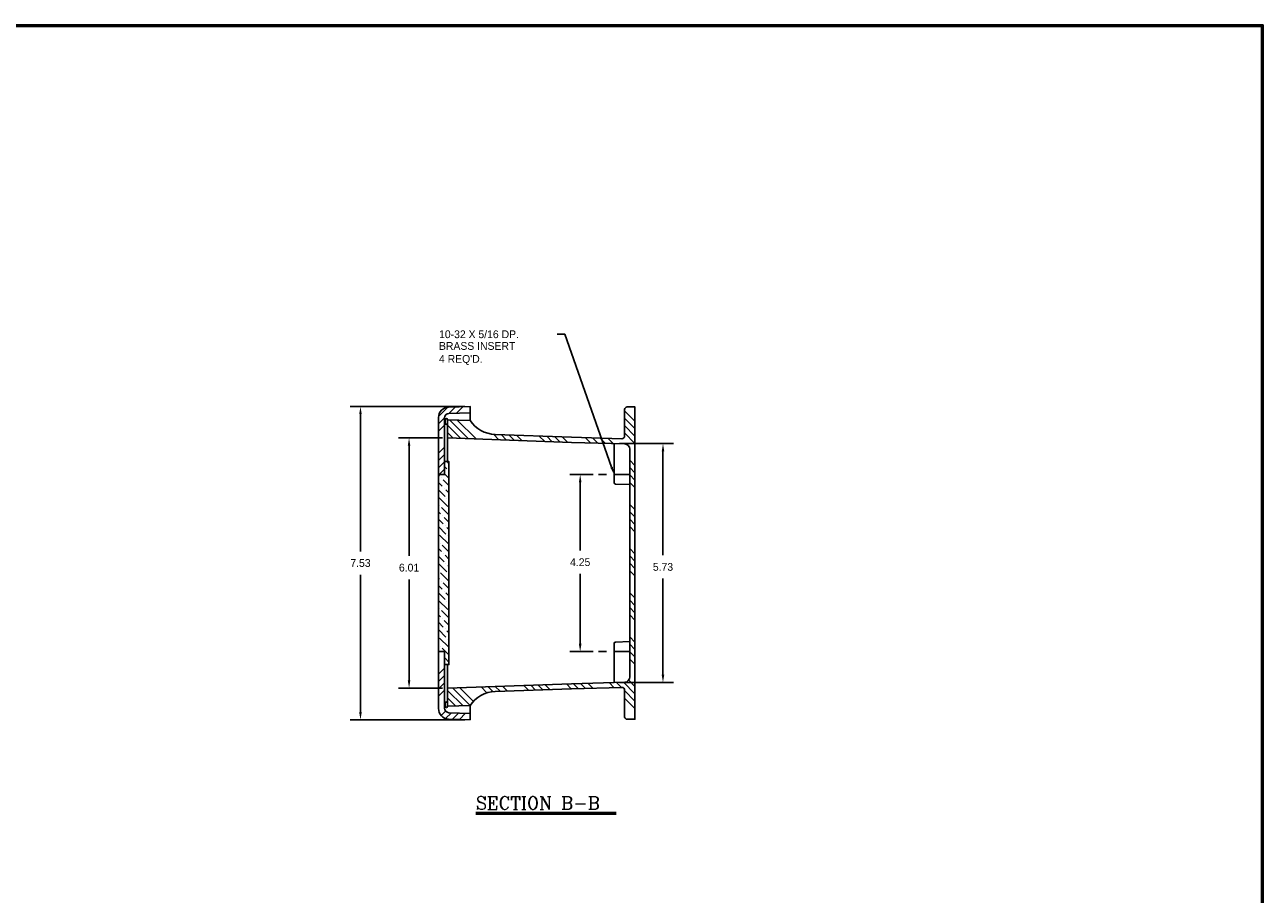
# Model space of a CAD drawing. Extents: x 0 to 64, y 0 to 41.8.
# Tile 4 of 4: x 34.3 to 64, y 20.9 to 41.8. Entities that reach past the tile are written whole.
import ezdxf

# ---------------------------------------------------------------- set-up
doc = ezdxf.new("R2010")
doc.units = 0
doc.header["$LTSCALE"] = 1.5
doc.header["$MEASUREMENT"] = 0
doc.linetypes.add('HIDDEN', pattern=[0.375, 0.25, -0.125])
doc.layers.get('0').update_dxf_attribs({"linetype": 'CONTINUOUS'})
for name, color, linetype in [('DIM', 3, 'CONTINUOUS'), ('HATCH', 4, 'CONTINUOUS'), ('TITLE', 1, 'CONTINUOUS')]:
    doc.layers.add(name, color=color, linetype=linetype)
doc.styles.add('COMPLEX', font='ROMANC')
doc.dimstyles.get("Standard").update_dxf_attribs({"dimtxt": 0.18, "dimasz": 0.18, "dimexe": 0.18, "dimexo": 0.0625, "dimgap": 0.09, "dimtad": 0, "dimtih": 1, "dimtoh": 1, "dimdec": 4, "dimzin": 0, "dimdsep": 46, "dimtxsty": 'Standard', "dimcen": 0.09, "dimadec": 0, "dimazin": 0, "dimtfac": 1, "dimtdec": 4, "dimtofl": 0, "dimtmove": 0, "dimatfit": 3, "dimfxl": 1, "dimtolj": 1, "dimtzin": 0, "dimarcsym": 0})

# ---------------------------------------------------------------- blocks, each defined once
blk = doc.blocks.new('SBBTX')
for p, q in [((-0.842166, 0.02), (0.842166, 0.02)), ((-0.842166, 0), (0.842166, 0))]:
    blk.add_line(p, q)
at = {"style": 'COMPLEX'}
blk.add_text('SECTION B-B', height=0.156, dxfattribs=at).set_placement((-0.845514, 0.055451))
blk = doc.blocks.new('*X16')
at = {"color": 0}
for p, q in [((44.190339, 26.689446), (44.201769, 26.700876)), ((44.190339, 26.159116), (44.337339, 26.306116)), ((44.190339, 25.98234), (44.337339, 26.12934)), ((44.190339, 25.805563), (44.337339, 25.952563)), ((44.190339, 25.628786), (44.337339, 25.775786)), ((44.255211, 25.163328), (44.363076, 25.271193)), ((44.362443, 25.093784), (44.49986, 25.2312)), ((44.523711, 25.078274), (44.670672, 25.225235)), ((44.694523, 25.072309), (44.841483, 25.21927))]:
    blk.add_line(p, q, dxfattribs=at)
blk = doc.blocks.new('*X17')
at = {"color": 0}
for p, q in [((44.191844, 32.347806), (44.412948, 32.568909)), ((44.439225, 32.418409), (44.596847, 32.576032)), ((44.622424, 32.424832), (44.78002, 32.582429)), ((44.190339, 32.169524), (44.337513, 32.316697)), ((44.190339, 31.992747), (44.337339, 32.139747)), ((44.190339, 31.462417), (44.337339, 31.609417)), ((44.190339, 31.285641), (44.337339, 31.432641)), ((44.190339, 31.108864), (44.337339, 31.255864)), ((44.209128, 30.950876), (44.337339, 31.079087))]:
    blk.add_line(p, q, dxfattribs=at)
blk = doc.blocks.new('*X23')
at = {"color": 0}
for p, q in [((44.440339, 31.220086), (44.415145, 31.245281)), ((44.216271, 30.913825), (44.190339, 30.939756)), ((44.393048, 31.090601), (44.337339, 31.14631)), ((44.440339, 30.866533), (44.337339, 30.969533)), ((44.437242, 31.046407), (44.437242, 31.046407)), ((44.282562, 30.670757), (44.190339, 30.762979)), ((44.260465, 30.86963), (44.260465, 30.86963)), ((44.440339, 30.689756), (44.304659, 30.825436)), ((44.348853, 30.427689), (44.190339, 30.586203)), ((44.415145, 30.184621), (44.194174, 30.405592)), ((44.326756, 30.626562), (44.326756, 30.626562)), ((44.440339, 30.512979), (44.370951, 30.582368)), ((44.393048, 30.383495), (44.393048, 30.383495)), ((44.238368, 30.007844), (44.190339, 30.055873)), ((44.216271, 30.206718), (44.216271, 30.206718)), ((44.440339, 29.982649), (44.260465, 30.162524)), ((44.440339, 30.336203), (44.437242, 30.3393)), ((44.304659, 29.764776), (44.190339, 29.879096)), ((44.282562, 29.96365), (44.282562, 29.96365)), ((44.440339, 29.805873), (44.326756, 29.919456)), ((44.370951, 29.521708), (44.190339, 29.702319)), ((44.437242, 29.27864), (44.216271, 29.499611)), ((44.348853, 29.720582), (44.348853, 29.720582)), ((44.440339, 29.629096), (44.393048, 29.676388)), ((44.415145, 29.477514), (44.415145, 29.477514)), ((44.194174, 29.344931), (44.190339, 29.348766)), ((44.260465, 29.101863), (44.190339, 29.171989)), ((44.238368, 29.300737), (44.238368, 29.300737)), ((44.440339, 29.098766), (44.282562, 29.256543)), ((44.326756, 28.858796), (44.190339, 28.995213)), ((44.304659, 29.057669), (44.304659, 29.057669)), ((44.440339, 28.921989), (44.348853, 29.013475)), ((44.393048, 28.615728), (44.190339, 28.818436)), ((44.194174, 28.637825), (44.194174, 28.637825)), ((44.440339, 28.391659), (44.238368, 28.59363)), ((44.370951, 28.814601), (44.370951, 28.814601)), ((44.440339, 28.745213), (44.415145, 28.770407)), ((44.437242, 28.571533), (44.437242, 28.571533)), ((44.216271, 28.438951), (44.190339, 28.464882)), ((44.282562, 28.195883), (44.190339, 28.288106)), ((44.260465, 28.394757), (44.260465, 28.394757)), ((44.440339, 28.214882), (44.304659, 28.350563)), ((44.348853, 27.952815), (44.190339, 28.111329)), ((44.326756, 28.151689), (44.326756, 28.151689)), ((44.440339, 28.038106), (44.370951, 28.107495)), ((44.415145, 27.709747), (44.194174, 27.930718)), ((44.216271, 27.731844), (44.216271, 27.731844)), ((44.440339, 27.507776), (44.260465, 27.68765)), ((44.393048, 27.908621), (44.393048, 27.908621)), ((44.440339, 27.861329), (44.437242, 27.864427)), ((44.238368, 27.53297), (44.190339, 27.580999)), ((44.304659, 27.289902), (44.190339, 27.404222)), ((44.282562, 27.488776), (44.282562, 27.488776)), ((44.440339, 27.330999), (44.326756, 27.444582)), ((44.370951, 27.046834), (44.190339, 27.227446)), ((44.348853, 27.245708), (44.348853, 27.245708)), ((44.440339, 27.154222), (44.393048, 27.201514)), ((44.194174, 26.870058), (44.190339, 26.873892)), ((44.437242, 26.803766), (44.216271, 27.024737)), ((44.238368, 26.825864), (44.238368, 26.825864)), ((44.440339, 26.623892), (44.282562, 26.781669)), ((44.415145, 27.00264), (44.415145, 27.00264)), ((44.440339, 26.447115), (44.348853, 26.538601))]:
    blk.add_line(p, q, dxfattribs=at)
blk = doc.blocks.new('*X24')
at = {"color": 0}
for p, q in [((48.910339, 32.230164), (48.660339, 32.480164)), ((44.72606, 31.818249), (44.410339, 32.13397)), ((44.909324, 31.811762), (44.457903, 32.263183)), ((45.092589, 31.805274), (44.640216, 32.257647)), ((48.910339, 32.053387), (48.660339, 32.303387)), ((48.910339, 31.87661), (48.660339, 32.12661)), ((44.542795, 31.824737), (44.410339, 31.957193)), ((45.642382, 31.78581), (45.509731, 31.918462)), ((45.825647, 31.779322), (45.69424, 31.91073)), ((46.008911, 31.772834), (45.877869, 31.903877)), ((46.192176, 31.766347), (46.061498, 31.897025)), ((46.74197, 31.746883), (46.612385, 31.876468)), ((46.925234, 31.740395), (46.796014, 31.869615)), ((47.108499, 31.733907), (46.979643, 31.862763)), ((47.291763, 31.727419), (47.163272, 31.855911)), ((47.839206, 31.710306), (47.711426, 31.838087)), ((48.021519, 31.70477), (47.893512, 31.832778)), ((48.910339, 31.699834), (48.660339, 31.949834)), ((48.203832, 31.699234), (48.075597, 31.827469)), ((48.386145, 31.693698), (48.257683, 31.82216)), ((48.910339, 31.169504), (48.785339, 31.294504)), ((48.910339, 30.992727), (48.785339, 31.117727)), ((48.910339, 30.81595), (48.785339, 30.94095)), ((48.910339, 30.639174), (48.785339, 30.764174)), ((48.910339, 30.108843), (48.785339, 30.233843)), ((48.910339, 29.932067), (48.785339, 30.057067)), ((48.910339, 29.75529), (48.785339, 29.88029)), ((48.910339, 29.578513), (48.785339, 29.703513)), ((48.910339, 29.048183), (48.785339, 29.173183)), ((48.910339, 28.871407), (48.785339, 28.996407)), ((48.910339, 28.69463), (48.785339, 28.81963)), ((48.910339, 28.517853), (48.785339, 28.642853)), ((48.910339, 27.987523), (48.785339, 28.112523)), ((48.910339, 27.810746), (48.785339, 27.935746)), ((48.910339, 27.63397), (48.785339, 27.75897)), ((48.910339, 27.457193), (48.785339, 27.582193)), ((48.910339, 26.926863), (48.785339, 27.051863)), ((48.910339, 26.750086), (48.785339, 26.875086)), ((48.910339, 26.57331), (48.785339, 26.69831)), ((48.910339, 26.396533), (48.785339, 26.521533)), ((46.35363, 25.771262), (46.237868, 25.887024)), ((46.524945, 25.776723), (46.4086, 25.893068)), ((46.696261, 25.782184), (46.579333, 25.899112)), ((46.867577, 25.787645), (46.750065, 25.905156)), ((47.381525, 25.804027), (47.262263, 25.923289)), ((47.553274, 25.809055), (47.43321, 25.929118)), ((47.725042, 25.814063), (47.604777, 25.934328)), ((47.896811, 25.819071), (47.776344, 25.939538)), ((48.412117, 25.834095), (48.291045, 25.955167)), ((48.583886, 25.839103), (48.462612, 25.960377)), ((48.910339, 25.689426), (48.634179, 25.965586)), ((48.910339, 25.866203), (48.760238, 26.016304)), ((44.781938, 25.39841), (44.410339, 25.770009)), ((44.610371, 25.3932), (44.410339, 25.593232)), ((44.951786, 25.405339), (44.530543, 25.826582)), ((45.029634, 25.504267), (44.701275, 25.832626)), ((45.354018, 25.710214), (45.213473, 25.850759)), ((45.499466, 25.741542), (45.384205, 25.856803)), ((45.668366, 25.749419), (45.554938, 25.862847)), ((45.839682, 25.754879), (45.72567, 25.868891)), ((48.910339, 25.512649), (48.660339, 25.762649)), ((48.910339, 25.335873), (48.660339, 25.585873))]:
    blk.add_line(p, q, dxfattribs=at)
blk = doc.blocks.new('*D52')
at = {"layer": 'DIM', "color": 0, "lineweight": -2, "transparency": 16777216}
for p, q in [((47.91, 30.95), (47.344, 30.95)), ((47.594, 30.763), (47.594, 29.127)), ((47.594, 26.887), (47.594, 28.565)), ((47.91, 26.7), (47.344, 26.7))]:
    blk.add_line(p, q, dxfattribs=at)
at = {"layer": 'DIM', "color": 0, "transparency": 16777216}
for points in [[(47.563, 30.763), (47.626, 30.763), (47.594, 30.95)], [(47.563, 26.887), (47.626, 26.887), (47.594, 26.7)]]:
    blk.add_solid(points, dxfattribs=at)
at = {"layer": 'DIM', "color": 0, "transparency": 16777216, "insert": (47.594, 28.846), "char_height": 0.187, "attachment_point": 5}
blk.add_mtext('\\A1;4.25', dxfattribs=at)
blk = doc.blocks.new('*D55')
at = {"layer": 'DIM', "color": 0, "lineweight": -2, "transparency": 16777216}
for p, q in [((44.285, 31.829), (43.234, 31.829)), ((43.484, 31.642), (43.484, 28.996)), ((43.484, 26.009), (43.484, 28.434)), ((44.285, 25.822), (43.234, 25.822))]:
    blk.add_line(p, q, dxfattribs=at)
at = {"layer": 'DIM', "color": 0, "transparency": 16777216}
for points in [[(43.453, 31.642), (43.515, 31.642), (43.484, 31.829)], [(43.453, 26.009), (43.515, 26.009), (43.484, 25.822)]]:
    blk.add_solid(points, dxfattribs=at)
at = {"layer": 'DIM', "color": 0, "transparency": 16777216, "insert": (43.484, 28.715), "char_height": 0.187, "attachment_point": 5}
blk.add_mtext('\\A1;6.01', dxfattribs=at)
blk = doc.blocks.new('*D56')
at = {"layer": 'DIM', "color": 0, "lineweight": -2, "transparency": 16777216}
for p, q in [((48.535, 31.693), (49.833, 31.693)), ((49.583, 31.506), (49.583, 29.014)), ((49.583, 26.146), (49.583, 28.452)), ((48.535, 25.959), (49.833, 25.959))]:
    blk.add_line(p, q, dxfattribs=at)
at = {"layer": 'DIM', "color": 0, "transparency": 16777216}
for points in [[(49.552, 31.506), (49.614, 31.506), (49.583, 31.693)], [(49.552, 26.146), (49.614, 26.146), (49.583, 25.959)]]:
    blk.add_solid(points, dxfattribs=at)
at = {"layer": 'DIM', "color": 0, "transparency": 16777216, "insert": (49.583, 28.733), "char_height": 0.187, "attachment_point": 5}
blk.add_mtext('\\A1;5.73', dxfattribs=at)
blk = doc.blocks.new('*D57')
at = {"layer": 'DIM', "color": 0, "lineweight": -2, "transparency": 16777216}
for p, q in [((44.825, 32.588), (42.067, 32.588)), ((42.317, 32.401), (42.317, 29.107)), ((42.317, 25.25), (42.317, 28.545)), ((44.825, 25.063), (42.067, 25.063))]:
    blk.add_line(p, q, dxfattribs=at)
at = {"layer": 'DIM', "color": 0, "transparency": 16777216}
for points in [[(42.286, 32.401), (42.348, 32.401), (42.317, 32.588)], [(42.286, 25.25), (42.348, 25.25), (42.317, 25.063)]]:
    blk.add_solid(points, dxfattribs=at)
at = {"layer": 'DIM', "color": 0, "transparency": 16777216, "insert": (42.317, 28.826), "char_height": 0.187, "attachment_point": 5}
blk.add_mtext('\\A1;7.53', dxfattribs=at)

msp = doc.modelspace()

# ---------------------------------------------------------------- linework, layer by layer
for p, q in [((44.950339, 32.248229), (44.950339, 32.436284)), ((44.410339, 31.263376), (44.410339, 31.829426)), ((48.410339, 31.692964), (48.410339, 30.754033)), ((48.785339, 30.71233), (48.440641, 30.722797)), ((48.410339, 25.958789), (48.410339, 26.89772)), ((48.785339, 26.939423), (48.440641, 26.928956)), ((44.410339, 25.822326), (44.410339, 26.388376)), ((44.950339, 25.215469), (44.950339, 25.403523))]:
    msp.add_line(p, q)
at = {"linetype": 'HIDDEN'}
for p, q in [((48.785339, 30.949526), (48.035235, 30.949526)), ((48.785339, 26.699526), (48.035235, 26.699526))]:
    msp.add_line(p, q, dxfattribs=at)
for points in [[(44.190339, 30.950876), (44.190339, 32.320414, -0.404026), (44.431614, 32.570262), (44.950339, 32.588376), (44.950339, 32.436284), (44.44157, 32.418517, 0.404026), (44.337339, 32.310583), (44.337339, 30.950876)], [(48.660339, 32.512026), (48.660339, 31.874769, -0.422777), (48.596018, 31.812296), (47.388964, 31.847489), (45.550876, 31.916079, -0.242082), (44.950596, 32.248222), (44.410339, 32.264627), (44.410339, 31.829426), (47.388964, 31.723978), (48.664133, 31.685257, -0.40535), (48.785339, 31.560315), (48.785339, 28.825876), (48.785339, 26.091438, -0.40535), (48.664133, 25.966496), (47.388964, 25.927775), (44.410339, 25.822326), (44.410339, 25.387126), (44.950596, 25.403531, -0.240367), (45.550876, 25.745673), (47.388964, 25.804264), (48.596018, 25.839457, -0.422777), (48.660339, 25.776983), (48.660339, 25.137026, 0.414214), (48.722839, 25.074526), (48.910339, 25.074526), (48.910339, 32.574526), (48.722839, 32.574526, 0.414214)], [(44.410339, 32.264627), (44.410339, 32.186627, -1), (44.348339, 32.186627), (44.348339, 32.264627, -1)], [(44.190339, 26.700876), (44.337339, 26.700876), (44.337339, 25.34117, 0.404026), (44.44157, 25.233235), (44.950339, 25.215469), (44.950339, 25.063376), (44.431614, 25.08149, -0.404026), (44.190339, 25.331338)], [(44.410339, 25.465126), (44.410339, 25.387126, -1), (44.348339, 25.387126), (44.348339, 25.465126, -1)]]:
    msp.add_lwpolyline(points, format="xyb", close=True)
msp.add_lwpolyline([(44.190339, 30.950876), (44.337339, 30.950876), (44.337339, 31.263376), (44.440339, 31.263376), (44.440339, 26.388376), (44.337339, 26.388376), (44.337339, 26.700876), (44.190339, 26.700876)], close=True)
for centre, start, end in [((48.441589, 30.754033), 180, 268.260707), ((48.441589, 26.89772), 91.739293, 180)]:
    msp.add_arc(centre, 0.03125, start, end)
at = {"layer": 'DIM'}
for p, q in [((47.227997, 34.319508), (47.040997, 34.319508)), ((48.348381, 31.125982), (47.227997, 34.319508))]:
    msp.add_line(p, q, dxfattribs=at)
msp.add_solid([(48.37779, 31.1363), (48.318972, 31.115665), (48.410287, 30.949526)], dxfattribs=at)
at = {"layer": 'TITLE'}
for points in [[(64, 41.75), (0, 41.75), (0, 0), (64, 0)], [(63.98, 41.73), (0.02, 41.73), (0.02, 0.02), (63.98, 0.02)], [(63.96, 41.71), (0.04, 41.71), (0.04, 0.04), (63.96, 0.04)]]:
    msp.add_lwpolyline(points, close=True, dxfattribs=at)

# ---------------------------------------------------------------- block references
at = {"layer": 'DIM', "xscale": 2, "yscale": 2, "zscale": 2}
msp.add_blockref('SBBTX', (46.775951, 22.798292), dxfattribs=at)
at = {"layer": 'HATCH'}
for name in ['*X17', '*X24', '*X23', '*X16']:
    msp.add_blockref(name, (0, 0), dxfattribs=at)

# ---------------------------------------------------------------- texts
at = {"layer": 'DIM'}
for s, p in [('10-32 X 5/16 DP.', (44.20483, 34.226008)), ('BRASS INSERT', (44.20246, 33.945194)), ("4 REQ'D.", (44.20246, 33.633527))]:
    msp.add_text(s, height=0.187, dxfattribs=at).set_placement(p)

# ---------------------------------------------------------------- dimensions: what is measured, and where the dimension line sits
dim = msp.add_linear_dim(base=(42.3172583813, 25.063376), p1=(44.950339, 32.588376), p2=(44.950339, 25.063376), angle=90, dimstyle='Standard', override={"dimtxt": 0.187, "dimasz": 0.187, "dimexe": 0.25, "dimexo": 0.125, "dimgap": 0.1875, "dimdec": 2}, dxfattribs=at)
dim.commit()
dim.dimension.update_dxf_attribs({"geometry": '*D57', "text_midpoint": (42.3172583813, 28.825876)})
for base, p1, p2, picture, middle in [((43.484327, 25.822326), (44.410339, 31.829426), (44.410339, 25.822326), '*D55', (43.484327, 28.714779)), ((49.582784, 25.958789), (48.410339, 31.692964), (48.410339, 25.958789), '*D56', (49.582784, 28.732933)), ((47.594428, 26.699526), (48.035235, 30.949526), (48.035235, 26.699526), '*D52', (47.594428, 28.846492))]:
    dim = msp.add_linear_dim(base=base, p1=p1, p2=p2, angle=90, dimstyle='Standard', override={"dimtxt": 0.187, "dimasz": 0.187, "dimexe": 0.25, "dimexo": 0.125, "dimgap": 0.1875, "dimdec": 2}, dxfattribs=at)
    dim.commit()
    dim.dimension.update_dxf_attribs({"geometry": picture, "text_midpoint": middle, "dimtype": 160})

doc.saveas('drawing.dxf')
